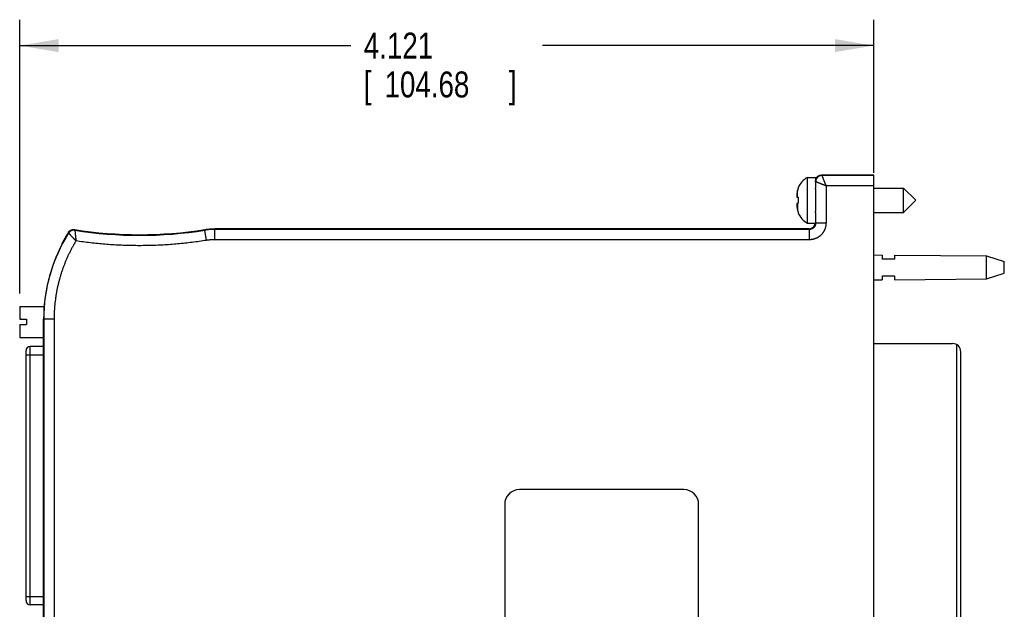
# Model space of a CAD drawing. Header units: inches. Extents: x 0 to 22, y 0 to 17.
# Tile 9 of 16: x 9.8 to 14.6, y 8.2 to 11. Entities that reach past the tile are written whole.
import ezdxf

# ---------------------------------------------------------------- set-up
doc = ezdxf.new("R2010")
doc.units = ezdxf.units.IN
doc.header["$LTSCALE"] = 1.21
doc.header["$MEASUREMENT"] = 0
doc.layers.get('0').update_dxf_attribs({"linetype": 'CONTINUOUS'})
doc.layers.add('DIMENSIONS', color=7, linetype='CONTINUOUS')
doc.styles.get("Standard").update_dxf_attribs({"font": 'txt', "width": 0.8})
doc.dimstyles.new('DIMSTYLE_1', dxfattribs={"dimtxt": 0.125, "dimasz": 0.1875, "dimexe": 0.18, "dimexo": 0.0625, "dimgap": 0.09, "dimtad": 0, "dimtih": 1, "dimtoh": 1, "dimdec": 3, "dimzin": 4, "dimdsep": 46, "dimtxsty": 'STANDARD', "dimblk": '_FILLED', "dimblk1": '_FILLED', "dimblk2": '_FILLED', "dimcen": 0.09, "dimadec": 0, "dimazin": 0, "dimtp": 0.01, "dimtm": 0.01, "dimtfac": 1, "dimtdec": 3, "dimtofl": 0, "dimtmove": 0, "dimatfit": 3, "dimldrblk": '_FILLED', "dimfxl": 1, "dimtolj": 1, "dimtzin": 4, "dimarcsym": 0})

# ---------------------------------------------------------------- blocks, each defined once
blk = doc.blocks.new('_FILLED')
at = {"color": 0, "linetype": 'BYBLOCK'}
blk.add_solid([(0, 0), (-1, 0.167), (-1, -0.167)], dxfattribs=at)
blk = doc.blocks.new('*D1')
at = {"layer": 'DIMENSIONS', "color": 2, "linetype": 'CONTINUOUS'}
for p, q in [((9.8303, 9.6929), (9.8303, 11.0139)), ((13.9516, 10.2744), (13.9516, 11.0139)), ((9.8303, 10.8889), (11.4285, 10.8889)), ((13.9516, 10.8889), (12.3535, 10.8889))]:
    blk.add_line(p, q, dxfattribs=at)
at = {"layer": 'DIMENSIONS', "color": 2, "linetype": 'CONTINUOUS', "xscale": 0.1875, "yscale": 0.1875, "zscale": 0.1875, "rotation": 180}
blk.add_blockref('_FILLED', (9.8303, 10.8889), dxfattribs=at)
at = {"layer": 'DIMENSIONS', "color": 2, "linetype": 'CONTINUOUS', "xscale": 0.1875, "yscale": 0.1875, "zscale": 0.1875}
blk.add_blockref('_FILLED', (13.9516, 10.8889), dxfattribs=at)
at = {"layer": 'DIMENSIONS', "color": 2, "linetype": 'CONTINUOUS', "width": 0.8}
for s, p in [('4.121', (11.491, 10.8264)), ('[', (11.491, 10.6389)), ('104.68', (11.591, 10.6389)), (']', (12.191, 10.6389))]:
    blk.add_text(s, height=0.125, dxfattribs=at).set_placement(p)

msp = doc.modelspace()

# ---------------------------------------------------------------- linework, layer by layer
at = {"color": 7, "linetype": 'CONTINUOUS'}
for p, q in [((13.9516, 10.2639), (13.6992, 10.2639)), ((13.7012, 10.2619), (13.6992, 10.2639)), ((13.9516, 5.199), (13.9516, 10.2639)), ((13.6312, 10.0323), (13.6312, 10.2527)), ((13.6312, 10.2527), (13.6716, 10.2527)), ((13.6712, 10.2319), (13.6709, 10.2322)), ((13.6712, 10.2319), (13.6712, 10.201)), ((13.6716, 10.2391), (13.6716, 10.2527)), ((13.5834, 10.1574), (13.5834, 10.1884)), ((13.5869, 10.2026), (13.5869, 10.2008)), ((13.6716, 10.0952), (13.6716, 10.1898)), ((13.7212, 10.2119), (13.7212, 10.0319)), ((13.9516, 10.2119), (13.7212, 10.2119)), ((13.9516, 10.2015), (14.0948, 10.2015)), ((14.0948, 10.0834), (14.0948, 10.2015)), ((14.0948, 10.2015), (14.1539, 10.1425)), ((13.5804, 10.1578), (13.5869, 10.157)), ((13.5869, 10.128), (13.5804, 10.1272)), ((13.5834, 10.1276), (13.5834, 10.0966)), ((13.5869, 10.157), (13.5869, 10.1425)), ((13.5869, 10.1425), (13.5869, 10.128)), ((14.0948, 10.0834), (14.1539, 10.1425)), ((13.5869, 10.0842), (13.5869, 10.0824)), ((13.6712, 10.084), (13.6712, 10.0319)), ((13.9516, 10.0834), (14.0948, 10.0834)), ((13.6312, 10.0323), (13.6703, 10.0323)), ((13.6712, 10.0319), (13.6704, 10.0327)), ((13.7212, 10.0319), (13.6712, 10.0319)), ((10.7318, 9.9488), (10.7239, 9.9982)), ((13.6382, 10.0049), (10.7709, 10.0049)), ((10.7712, 9.9519), (10.7712, 10.0019)), ((13.6412, 10.0019), (10.7712, 10.0019)), ((13.6382, 10.0049), (13.6382, 10.0049)), ((13.6412, 10.0019), (13.6382, 10.0049)), ((13.6412, 9.9519), (13.6412, 10.0019)), ((13.6412, 9.9519), (10.7712, 9.9519)), ((13.9516, 9.8785), (13.9916, 9.8782)), ((13.9916, 9.8782), (13.9916, 9.8585)), ((14.0516, 9.8585), (13.9916, 9.8585)), ((14.0516, 9.8778), (14.0516, 9.8585)), ((14.0516, 9.8778), (14.4955, 9.8745)), ((14.4955, 9.7625), (14.4955, 9.8745)), ((14.4955, 9.8745), (14.5816, 9.8465)), ((14.5816, 9.7905), (14.5816, 9.8465)), ((14.4955, 9.7625), (14.5816, 9.7905)), ((13.9516, 9.7585), (13.9916, 9.7588)), ((13.9916, 9.7785), (13.9916, 9.7588)), ((13.9916, 9.7785), (14.0516, 9.7785)), ((14.0516, 9.7785), (14.0516, 9.7592)), ((14.0516, 9.7592), (14.4955, 9.7625)), ((9.8303, 9.6304), (9.8303, 9.5684)), ((9.8303, 9.6304), (9.9485, 9.6304)), ((9.8303, 9.5684), (9.8638, 9.5684)), ((9.8638, 9.5684), (9.8638, 9.5428)), ((9.946, 5.8945), (9.946, 9.5685)), ((9.9962, 9.5685), (9.946, 9.5685)), ((9.9462, 9.5685), (9.9462, 5.8945)), ((9.9962, 9.5685), (9.9962, 5.8945)), ((9.8303, 9.5428), (9.8303, 9.4808)), ((9.8303, 9.5428), (9.8638, 9.5428)), ((9.8303, 9.4808), (9.946, 9.4808)), ((9.8608, 8.2101), (9.8608, 9.4168)), ((9.8805, 8.1905), (9.8805, 9.4365)), ((9.946, 9.4365), (9.8805, 9.4365)), ((13.9516, 9.451), (14.3316, 9.451)), ((14.3519, 7.8876), (14.3519, 9.4454)), ((14.3716, 7.8987), (14.3716, 9.411)), ((9.8608, 9.3972), (9.946, 9.3972)), ((13.0346, 8.7465), (12.2426, 8.7465)), ((12.1706, 8.6745), (12.1706, 6.7885)), ((13.1066, 6.7885), (13.1066, 8.6745)), ((9.8608, 8.2298), (9.946, 8.2298)), ((9.946, 8.1905), (9.8805, 8.1905))]:
    msp.add_line(p, q, dxfattribs=at)
for centre, radius, start, end in [((13.6744, 10.17), 0.0933, 117.5225, 159.5639), ((13.6744, 10.115), 0.0933, 200.4361, 242.4775), ((10.7244, 9.5685), 0.7782, 147.71, 180), ((10.7244, 9.5685), 0.7812, 147.5602, 151.9592), ((10.4091, 11.9728), 1.9966, 260.9509, 279.0633), ((10.4091, 11.9728), 1.9996, 261.0063, 279.0575), ((10.7244, 9.5685), 0.7784, 152.1646, 180), ((9.8805, 9.4168), 0.0197, 90, 180), ((14.3316, 9.411), 0.04, 0, 90), ((12.2426, 8.6745), 0.072, 90, 180), ((13.0346, 8.6745), 0.072, 0, 90), ((9.8805, 8.2101), 0.0197, 180, 270)]:
    msp.add_arc(centre, radius, start, end, dxfattribs=at)
for points, knots in [([(13.6716, 10.2458), (13.6717, 10.2461), (13.6721, 10.2469), (13.6727, 10.2481), (13.6734, 10.2494), (13.6742, 10.2506), (13.675, 10.2518), (13.676, 10.253), (13.6769, 10.2541), (13.6779, 10.2552), (13.679, 10.2562), (13.6801, 10.2571), (13.6813, 10.258), (13.6825, 10.2589), (13.6837, 10.2597), (13.685, 10.2604), (13.6863, 10.2611), (13.6877, 10.2617), (13.689, 10.2622), (13.6904, 10.2627), (13.6919, 10.263), (13.6933, 10.2634), (13.6947, 10.2636), (13.6962, 10.2638), (13.6977, 10.2639), (13.6987, 10.2639), (13.6992, 10.2639)], [0, 0, 0, 0, 0.030815, 0.072977, 0.11514, 0.157251, 0.199362, 0.241524, 0.283686, 0.325797, 0.367908, 0.41007, 0.452232, 0.494343, 0.536454, 0.578617, 0.620779, 0.662891, 0.705003, 0.747166, 0.78933, 0.831443, 0.873556, 0.915721, 0.957886, 1, 1, 1, 1]), ([(13.6709, 10.2322), (13.6709, 10.2326), (13.6709, 10.2336), (13.671, 10.2349), (13.6711, 10.2363), (13.6713, 10.2377), (13.6715, 10.2386), (13.6716, 10.2391)], [0, 0, 0, 0, 0.197162, 0.396026, 0.596381, 0.797842, 1, 1, 1, 1]), ([(13.6709, 10.2322), (13.6709, 10.2315), (13.6709, 10.23), (13.671, 10.2278), (13.671, 10.2255), (13.671, 10.2231), (13.671, 10.2206), (13.6711, 10.218), (13.6711, 10.2153), (13.6711, 10.2126), (13.6711, 10.2098), (13.6711, 10.2069), (13.6711, 10.204), (13.6712, 10.202), (13.6712, 10.201)], [0, 0, 0, 0, 0.068461, 0.139902, 0.214245, 0.291412, 0.371322, 0.453889, 0.539026, 0.626642, 0.716645, 0.808939, 0.903426, 1, 1, 1, 1]), ([(13.7012, 10.2619), (13.7007, 10.2619), (13.6997, 10.2619), (13.6983, 10.2618), (13.6969, 10.2616), (13.6954, 10.2614), (13.694, 10.2611), (13.6927, 10.2607), (13.6914, 10.2603), (13.6901, 10.2598), (13.6888, 10.2593), (13.6876, 10.2587), (13.6864, 10.258), (13.6852, 10.2573), (13.684, 10.2566), (13.6829, 10.2558), (13.6819, 10.2549), (13.681, 10.2541), (13.6801, 10.2533), (13.6793, 10.2524), (13.6785, 10.2515), (13.6776, 10.2506), (13.6769, 10.2495), (13.6761, 10.2484), (13.6754, 10.2474), (13.6748, 10.2463), (13.6743, 10.2453), (13.6739, 10.2444), (13.6735, 10.2435), (13.6731, 10.2425), (13.6728, 10.2416), (13.6724, 10.2405), (13.6721, 10.2393), (13.6718, 10.2381), (13.6716, 10.2368), (13.6714, 10.2354), (13.6712, 10.2342), (13.6712, 10.233), (13.6712, 10.2323), (13.6712, 10.2319)], [0, 0, 0, 0, 0.030205, 0.060742, 0.091435, 0.122112, 0.152584, 0.18259, 0.211907, 0.240688, 0.26926, 0.298036, 0.327406, 0.357264, 0.387014, 0.416049, 0.443793, 0.47006, 0.495379, 0.520444, 0.546063, 0.572951, 0.601062, 0.629281, 0.656551, 0.682203, 0.705769, 0.727637, 0.748566, 0.769461, 0.791236, 0.814634, 0.840154, 0.867564, 0.896358, 0.92543, 0.953357, 0.978762, 1, 1, 1, 1]), ([(13.7212, 10.2119), (13.7204, 10.2122), (13.7189, 10.2128), (13.7167, 10.2137), (13.7145, 10.2146), (13.7123, 10.2155), (13.7101, 10.2164), (13.708, 10.2172), (13.7058, 10.218), (13.7038, 10.2189), (13.7017, 10.2197), (13.6997, 10.2205), (13.6977, 10.2213), (13.6958, 10.2221), (13.694, 10.2228), (13.6922, 10.2235), (13.6904, 10.2242), (13.6888, 10.2249), (13.6872, 10.2255), (13.6856, 10.2261), (13.6842, 10.2267), (13.6828, 10.2273), (13.6815, 10.2278), (13.6802, 10.2283), (13.6791, 10.2288), (13.678, 10.2292), (13.677, 10.2296), (13.6761, 10.23), (13.6752, 10.2303), (13.6744, 10.2306), (13.6738, 10.2309), (13.6731, 10.2311), (13.6726, 10.2313), (13.6722, 10.2315), (13.6718, 10.2317), (13.6716, 10.2318), (13.6714, 10.2318), (13.6712, 10.2319), (13.6712, 10.2319), (13.6712, 10.2319)], [0, 0, 0, 0, 0.04481, 0.089424, 0.133757, 0.177726, 0.221251, 0.264253, 0.306661, 0.34842, 0.389464, 0.429714, 0.469045, 0.507322, 0.544427, 0.580309, 0.614931, 0.648261, 0.680278, 0.71097, 0.740322, 0.768257, 0.794678, 0.819481, 0.84265, 0.86422, 0.884226, 0.902676, 0.919567, 0.934904, 0.948699, 0.960889, 0.971417, 0.980246, 0.987364, 0.992805, 0.996645, 0.999011, 1, 1, 1, 1]), ([(13.7012, 10.2619), (13.7012, 10.2619), (13.7012, 10.2618), (13.7013, 10.2617), (13.7013, 10.2615), (13.7015, 10.2612), (13.7016, 10.2608), (13.7018, 10.2603), (13.702, 10.2598), (13.7023, 10.2592), (13.7025, 10.2585), (13.7029, 10.2577), (13.7032, 10.2568), (13.7036, 10.2559), (13.704, 10.2549), (13.7044, 10.2538), (13.7049, 10.2526), (13.7054, 10.2513), (13.7059, 10.25), (13.7065, 10.2486), (13.7071, 10.2472), (13.7077, 10.2456), (13.7083, 10.244), (13.709, 10.2424), (13.7097, 10.2406), (13.7104, 10.2389), (13.7111, 10.237), (13.7119, 10.2351), (13.7127, 10.2332), (13.7135, 10.2312), (13.7143, 10.2292), (13.7151, 10.2271), (13.7159, 10.225), (13.7168, 10.2229), (13.7176, 10.2207), (13.7185, 10.2185), (13.7194, 10.2163), (13.7203, 10.2141), (13.7209, 10.2127), (13.7212, 10.2119)], [0, 0, 0, 0, 0.001166, 0.003951, 0.008352, 0.014375, 0.02202, 0.031284, 0.042161, 0.054636, 0.068686, 0.084296, 0.101476, 0.120241, 0.140608, 0.162563, 0.186061, 0.211046, 0.237483, 0.265358, 0.294645, 0.325313, 0.357319, 0.390619, 0.425161, 0.460892, 0.497753, 0.535679, 0.574598, 0.614437, 0.655111, 0.696517, 0.738552, 0.781134, 0.8242, 0.867686, 0.911527, 0.955654, 1, 1, 1, 1]), ([(13.9516, 10.2619), (13.9238, 10.2619), (13.8681, 10.2619), (13.7846, 10.2619), (13.729, 10.2619), (13.7012, 10.2619)], [0, 0, 0, 0, 0.333334, 0.666667, 1, 1, 1, 1]), ([(13.5804, 10.1715), (13.5804, 10.1711), (13.5803, 10.1704), (13.5803, 10.1693), (13.5802, 10.1682), (13.5801, 10.1671), (13.58, 10.1661), (13.58, 10.165), (13.5799, 10.1639), (13.5799, 10.1632), (13.5799, 10.1628)], [0, 0, 0, 0, 0.127414, 0.253452, 0.378485, 0.502881, 0.62699, 0.751059, 0.875321, 1, 1, 1, 1]), ([(13.5834, 10.1884), (13.5832, 10.1875), (13.5828, 10.1856), (13.5823, 10.183), (13.5819, 10.1806), (13.5815, 10.1785), (13.5812, 10.1765), (13.5809, 10.1748), (13.5807, 10.1731), (13.5805, 10.172), (13.5804, 10.1715)], [0, 0, 0, 0, 0.173709, 0.328083, 0.466366, 0.59165, 0.706016, 0.811102, 0.90855, 1, 1, 1, 1]), ([(13.5869, 10.2008), (13.5866, 10.1997), (13.5858, 10.1977), (13.5849, 10.1945), (13.5841, 10.1914), (13.5836, 10.1894), (13.5834, 10.1884)], [0, 0, 0, 0, 0.255395, 0.514874, 0.766918, 1, 1, 1, 1]), ([(13.5834, 10.1884), (13.5836, 10.1894), (13.5838, 10.1903), (13.5841, 10.1913), (13.5841, 10.1913)], [0, 0, 0, 0, 0.987352, 1, 1, 1, 1]), ([(13.6716, 10.1898), (13.6716, 10.1904), (13.6715, 10.1916), (13.6714, 10.1935), (13.6713, 10.1953), (13.6712, 10.1972), (13.6712, 10.1991), (13.6712, 10.2003), (13.6712, 10.201)], [0, 0, 0, 0, 0.16543, 0.329904, 0.494544, 0.660437, 0.828596, 1, 1, 1, 1]), ([(13.5799, 10.1628), (13.5799, 10.1626), (13.5799, 10.1622), (13.58, 10.1616), (13.58, 10.1609), (13.5801, 10.1603), (13.5802, 10.1597), (13.5803, 10.1591), (13.5803, 10.1584), (13.5804, 10.158), (13.5804, 10.1578)], [0, 0, 0, 0, 0.123906, 0.247596, 0.371303, 0.495267, 0.619747, 0.745105, 0.871725, 1, 1, 1, 1]), ([(13.5804, 10.1272), (13.5804, 10.127), (13.5803, 10.1266), (13.5803, 10.1259), (13.5802, 10.1253), (13.5801, 10.1247), (13.58, 10.124), (13.58, 10.1234), (13.5799, 10.1228), (13.5799, 10.1224), (13.5799, 10.1222)], [0, 0, 0, 0, 0.128281, 0.254905, 0.380266, 0.504745, 0.628708, 0.752412, 0.876099, 1, 1, 1, 1]), ([(13.5799, 10.1222), (13.5799, 10.1218), (13.5799, 10.1211), (13.58, 10.12), (13.58, 10.1189), (13.5801, 10.1178), (13.5802, 10.1168), (13.5803, 10.1157), (13.5803, 10.1146), (13.5804, 10.1139), (13.5804, 10.1135)], [0, 0, 0, 0, 0.124683, 0.248948, 0.37302, 0.49713, 0.621526, 0.746557, 0.872591, 1, 1, 1, 1]), ([(13.5804, 10.1135), (13.5805, 10.113), (13.5807, 10.1119), (13.5809, 10.1102), (13.5812, 10.1084), (13.5815, 10.1065), (13.5819, 10.1043), (13.5823, 10.102), (13.5828, 10.0994), (13.5832, 10.0975), (13.5834, 10.0966)], [0, 0, 0, 0, 0.09145, 0.188898, 0.293984, 0.40835, 0.533634, 0.671917, 0.826291, 1, 1, 1, 1]), ([(13.5834, 10.0966), (13.5836, 10.0956), (13.5841, 10.0936), (13.5849, 10.0906), (13.5858, 10.0874), (13.5865, 10.0853), (13.5869, 10.0842)], [0, 0, 0, 0, 0.227036, 0.476575, 0.737824, 1, 1, 1, 1]), ([(13.6712, 10.084), (13.6712, 10.0829), (13.6711, 10.0808), (13.6711, 10.0778), (13.6711, 10.0747), (13.6711, 10.0718), (13.6711, 10.0689), (13.671, 10.0662), (13.671, 10.0635), (13.671, 10.0609), (13.671, 10.0584), (13.6709, 10.056), (13.6709, 10.0537), (13.6709, 10.0515), (13.6709, 10.0495), (13.6708, 10.0475), (13.6708, 10.0456), (13.6708, 10.0439), (13.6708, 10.0423), (13.6707, 10.0407), (13.6707, 10.0393), (13.6707, 10.0381), (13.6706, 10.0369), (13.6706, 10.0359), (13.6706, 10.035), (13.6705, 10.0342), (13.6705, 10.0336), (13.6705, 10.0331), (13.6704, 10.0328), (13.6704, 10.0327)], [0, 0, 0, 0, 0.061729, 0.122049, 0.180886, 0.23817, 0.293834, 0.347813, 0.400043, 0.450462, 0.499011, 0.545634, 0.590275, 0.632882, 0.673404, 0.711794, 0.748008, 0.782002, 0.813736, 0.843173, 0.87028, 0.895023, 0.917373, 0.937306, 0.954798, 0.969828, 0.98238, 0.99244, 1, 1, 1, 1]), ([(13.6712, 10.084), (13.6712, 10.0846), (13.6712, 10.0859), (13.6712, 10.0878), (13.6713, 10.0896), (13.6714, 10.0915), (13.6715, 10.0933), (13.6716, 10.0946), (13.6716, 10.0952)], [0, 0, 0, 0, 0.171068, 0.339069, 0.50495, 0.669693, 0.834348, 1, 1, 1, 1]), ([(13.6387, 10.0049), (13.6392, 10.0049), (13.6405, 10.0049), (13.6424, 10.0051), (13.6446, 10.0054), (13.6466, 10.0059), (13.6487, 10.0065), (13.6506, 10.0073), (13.6525, 10.0081), (13.6543, 10.0091), (13.656, 10.0102), (13.6576, 10.0114), (13.6591, 10.0127), (13.6605, 10.014), (13.6618, 10.0154), (13.663, 10.0169), (13.664, 10.0184), (13.665, 10.0199), (13.6658, 10.0215), (13.6665, 10.0231), (13.6672, 10.0247), (13.6677, 10.0263), (13.6681, 10.0279), (13.6684, 10.0295), (13.6686, 10.031), (13.6687, 10.0319), (13.6688, 10.0323)], [0, 0, 0, 0, 0.035801, 0.083785, 0.131644, 0.179256, 0.226516, 0.273368, 0.319741, 0.365583, 0.41086, 0.455523, 0.499557, 0.542912, 0.585583, 0.627554, 0.668821, 0.709392, 0.749243, 0.788409, 0.826887, 0.864694, 0.90187, 0.938412, 0.974356, 1, 1, 1, 1]), ([(13.6712, 10.0319), (13.6712, 10.0314), (13.6711, 10.0304), (13.671, 10.029), (13.6709, 10.0275), (13.6706, 10.0261), (13.6703, 10.0246), (13.6699, 10.0232), (13.6694, 10.0218), (13.6689, 10.0204), (13.6683, 10.0191), (13.6676, 10.0178), (13.6669, 10.0165), (13.6661, 10.0153), (13.6653, 10.014), (13.6644, 10.0129), (13.6634, 10.0118), (13.6624, 10.0107), (13.6613, 10.0097), (13.6602, 10.0087), (13.659, 10.0078), (13.6578, 10.007), (13.6566, 10.0062), (13.6553, 10.0054), (13.654, 10.0048), (13.6526, 10.0042), (13.6513, 10.0037), (13.6499, 10.0032), (13.6485, 10.0028), (13.647, 10.0025), (13.6456, 10.0022), (13.6441, 10.0021), (13.6426, 10.0019), (13.6417, 10.0019), (13.6412, 10.0019)], [0, 0, 0, 0, 0.031266, 0.062515, 0.093753, 0.124981, 0.156202, 0.187417, 0.218635, 0.249863, 0.281109, 0.312362, 0.34361, 0.374852, 0.406101, 0.43737, 0.468657, 0.499946, 0.531228, 0.562507, 0.593791, 0.625081, 0.656361, 0.687613, 0.718842, 0.750064, 0.781291, 0.812526, 0.843767, 0.87501, 0.906255, 0.937503, 0.968753, 1, 1, 1, 1]), ([(13.7212, 10.0319), (13.7212, 10.0309), (13.7211, 10.0289), (13.7209, 10.0258), (13.7207, 10.0227), (13.7202, 10.0197), (13.7197, 10.0167), (13.7191, 10.0137), (13.7183, 10.0107), (13.7175, 10.0078), (13.7165, 10.0049), (13.7154, 10.002), (13.7142, 9.9992), (13.7129, 9.9964), (13.7115, 9.9937), (13.7099, 9.991), (13.7083, 9.9884), (13.7066, 9.9859), (13.7048, 9.9834), (13.7029, 9.981), (13.7009, 9.9787), (13.6988, 9.9764), (13.6966, 9.9742), (13.6944, 9.9722), (13.692, 9.9702), (13.6896, 9.9683), (13.6872, 9.9665), (13.6846, 9.9647), (13.682, 9.9631), (13.6793, 9.9616), (13.6766, 9.9602), (13.6739, 9.9589), (13.671, 9.9577), (13.6682, 9.9566), (13.6653, 9.9556), (13.6623, 9.9548), (13.6593, 9.954), (13.6563, 9.9534), (13.6533, 9.9528), (13.6503, 9.9524), (13.6472, 9.9521), (13.6442, 9.952), (13.6422, 9.9519), (13.6412, 9.9519)], [0, 0, 0, 0, 0.024403, 0.048798, 0.073187, 0.097573, 0.12196, 0.14635, 0.170746, 0.195151, 0.219564, 0.243982, 0.268405, 0.292825, 0.317236, 0.341629, 0.366007, 0.390384, 0.414777, 0.439199, 0.463635, 0.488068, 0.512477, 0.536862, 0.561242, 0.585636, 0.610056, 0.63449, 0.658921, 0.683333, 0.707727, 0.73211, 0.756491, 0.78088, 0.805284, 0.829709, 0.854158, 0.878611, 0.903042, 0.927423, 0.951727, 0.975928, 1, 1, 1, 1]), ([(13.6703, 10.0323), (13.6703, 10.0323), (13.6704, 10.0322), (13.6704, 10.0323), (13.6704, 10.0325), (13.6704, 10.0326), (13.6704, 10.0327)], [0, 0, 0, 0, 0.012465, 0.157155, 0.48454, 1, 1, 1, 1]), ([(10.0651, 9.9875), (10.0653, 9.988), (10.0659, 9.9888), (10.0668, 9.9899), (10.0677, 9.991), (10.0687, 9.9921), (10.0697, 9.9932), (10.0708, 9.9941), (10.0719, 9.9951), (10.073, 9.9959), (10.0742, 9.9967), (10.0755, 9.9975), (10.0768, 9.9982), (10.0781, 9.9988), (10.0794, 9.9994), (10.0808, 9.9999), (10.0822, 10.0003), (10.0836, 10.0007), (10.085, 10.001), (10.0864, 10.0012), (10.0879, 10.0014), (10.0893, 10.0014), (10.0908, 10.0015), (10.0922, 10.0014), (10.0937, 10.0013), (10.0946, 10.0012), (10.0951, 10.0011)], [0, 0, 0, 0, 0.04166, 0.083344, 0.125003, 0.166662, 0.208345, 0.250005, 0.291662, 0.333344, 0.375003, 0.41666, 0.458342, 0.5, 0.541658, 0.58334, 0.624997, 0.666656, 0.708338, 0.749996, 0.791655, 0.833339, 0.874997, 0.916657, 0.958341, 1, 1, 1, 1]), ([(10.0665, 9.9842), (10.0664, 9.9846), (10.066, 9.9853), (10.0656, 9.9864), (10.0652, 9.9872), (10.0651, 9.9875)], [0, 0, 0, 0, 0.332787, 0.666119, 1, 1, 1, 1]), ([(10.0966, 9.9978), (10.0961, 9.9979), (10.0951, 9.998), (10.0937, 9.9982), (10.0922, 9.9982), (10.0908, 9.9982), (10.0893, 9.9981), (10.0879, 9.9979), (10.0864, 9.9977), (10.085, 9.9974), (10.0836, 9.997), (10.0822, 9.9966), (10.0808, 9.9961), (10.0795, 9.9955), (10.0782, 9.9949), (10.0769, 9.9942), (10.0757, 9.9935), (10.0745, 9.9926), (10.0733, 9.9918), (10.0722, 9.9908), (10.0711, 9.9899), (10.0701, 9.9888), (10.0691, 9.9877), (10.0682, 9.9866), (10.0673, 9.9854), (10.0668, 9.9846), (10.0665, 9.9842)], [0, 0, 0, 0, 0.041666, 0.083333, 0.124999, 0.166666, 0.208332, 0.249999, 0.291666, 0.333332, 0.374999, 0.416666, 0.458333, 0.5, 0.541667, 0.583334, 0.625001, 0.666667, 0.708334, 0.750001, 0.791668, 0.833334, 0.875001, 0.916667, 0.958334, 1, 1, 1, 1]), ([(10.1019, 9.9464), (10.1014, 9.9469), (10.1004, 9.948), (10.0989, 9.9496), (10.0973, 9.9512), (10.0958, 9.9528), (10.0943, 9.9544), (10.0928, 9.9559), (10.0913, 9.9575), (10.0899, 9.959), (10.0885, 9.9605), (10.0871, 9.962), (10.0857, 9.9635), (10.0844, 9.9649), (10.0831, 9.9663), (10.0818, 9.9676), (10.0806, 9.969), (10.0794, 9.9702), (10.0783, 9.9715), (10.0772, 9.9726), (10.0761, 9.9738), (10.0751, 9.9748), (10.0742, 9.9759), (10.0733, 9.9768), (10.0725, 9.9778), (10.0717, 9.9786), (10.0709, 9.9794), (10.0702, 9.9802), (10.0696, 9.9808), (10.069, 9.9815), (10.0685, 9.982), (10.0681, 9.9825), (10.0677, 9.983), (10.0673, 9.9833), (10.0671, 9.9836), (10.0668, 9.9839), (10.0667, 9.984), (10.0666, 9.9842), (10.0665, 9.9842), (10.0665, 9.9842)], [0, 0, 0, 0, 0.043303, 0.086136, 0.128857, 0.171353, 0.213516, 0.255262, 0.296537, 0.33727, 0.377359, 0.416702, 0.455224, 0.492858, 0.529536, 0.565196, 0.599776, 0.633217, 0.665459, 0.696449, 0.726141, 0.754487, 0.781443, 0.806969, 0.831029, 0.853587, 0.874613, 0.894083, 0.911968, 0.928248, 0.942903, 0.955914, 0.967269, 0.976953, 0.984953, 0.991262, 0.995874, 0.998788, 1, 1, 1, 1]), ([(10.0966, 9.9978), (10.0964, 9.9982), (10.0961, 9.9989), (10.0956, 10), (10.0953, 10.0007), (10.0951, 10.0011)], [0, 0, 0, 0, 0.333097, 0.66643, 1, 1, 1, 1]), ([(10.0966, 9.9978), (10.0966, 9.9978), (10.0966, 9.9977), (10.0966, 9.9976), (10.0966, 9.9974), (10.0966, 9.997), (10.0967, 9.9966), (10.0967, 9.9961), (10.0968, 9.9955), (10.0969, 9.9949), (10.0969, 9.9941), (10.097, 9.9933), (10.0971, 9.9923), (10.0972, 9.9913), (10.0973, 9.9903), (10.0974, 9.9891), (10.0975, 9.9879), (10.0977, 9.9865), (10.0978, 9.9852), (10.098, 9.9837), (10.0981, 9.9822), (10.0983, 9.9806), (10.0984, 9.9789), (10.0986, 9.9772), (10.0988, 9.9754), (10.099, 9.9736), (10.0992, 9.9717), (10.0994, 9.9698), (10.0996, 9.9678), (10.0998, 9.9658), (10.1, 9.9637), (10.1003, 9.9616), (10.1005, 9.9595), (10.1007, 9.9573), (10.1009, 9.9552), (10.1012, 9.953), (10.1014, 9.9508), (10.1017, 9.9486), (10.1018, 9.9471), (10.1019, 9.9464)], [0, 0, 0, 0, 0.001215, 0.004139, 0.008769, 0.015099, 0.023123, 0.032831, 0.044213, 0.057252, 0.071935, 0.088241, 0.106151, 0.125641, 0.146684, 0.169253, 0.193319, 0.218844, 0.245792, 0.274123, 0.303792, 0.334755, 0.366966, 0.400374, 0.434919, 0.470541, 0.507179, 0.544771, 0.583253, 0.622558, 0.662614, 0.703325, 0.744593, 0.786346, 0.828523, 0.871038, 0.913785, 0.956653, 1, 1, 1, 1]), ([(10.7237, 10.0012), (10.7263, 10.0016), (10.7315, 10.0023), (10.7393, 10.0033), (10.7472, 10.004), (10.7551, 10.0045), (10.763, 10.0048), (10.7683, 10.0049), (10.7709, 10.0049)], [0, 0, 0, 0, 0.166667, 0.333333, 0.5, 0.666667, 0.833333, 1, 1, 1, 1]), ([(10.7237, 10.0012), (10.7237, 10.0008), (10.7238, 10.0002), (10.7238, 9.9992), (10.7239, 9.9985), (10.7239, 9.9982)], [0, 0, 0, 0, 0.333334, 0.666667, 1, 1, 1, 1]), ([(10.7712, 10.0019), (10.7685, 10.0019), (10.7633, 10.0019), (10.7554, 10.0015), (10.7475, 10.001), (10.7396, 10.0003), (10.7317, 9.9994), (10.7265, 9.9986), (10.7239, 9.9982)], [0, 0, 0, 0, 0.166668, 0.333336, 0.5, 0.666663, 0.833329, 1, 1, 1, 1]), ([(10.7709, 10.0049), (10.7709, 10.0046), (10.771, 10.0039), (10.7711, 10.0029), (10.7711, 10.0023), (10.7712, 10.0019)], [0, 0, 0, 0, 0.333244, 0.666578, 1, 1, 1, 1]), ([(10.1019, 9.9464), (10.0992, 9.9419), (10.0939, 9.933), (10.0862, 9.9193), (10.0788, 9.9055), (10.0716, 9.8914), (10.0647, 9.8771), (10.0581, 9.8626), (10.0519, 9.848), (10.0459, 9.8332), (10.0403, 9.8183), (10.035, 9.8033), (10.03, 9.7881), (10.0254, 9.7729), (10.0211, 9.7575), (10.0171, 9.7421), (10.0135, 9.7266), (10.0102, 9.711), (10.0072, 9.6953), (10.0046, 9.6796), (10.0024, 9.6638), (10.0005, 9.648), (9.9989, 9.6321), (9.9977, 9.6162), (9.9968, 9.6003), (9.9963, 9.5844), (9.9962, 9.5738), (9.9962, 9.5685)], [0, 0, 0, 0, 0.039222, 0.078667, 0.11829, 0.158064, 0.197963, 0.237958, 0.278022, 0.31813, 0.358256, 0.398376, 0.438483, 0.478588, 0.518698, 0.558816, 0.598937, 0.639055, 0.67917, 0.719284, 0.759403, 0.799526, 0.839648, 0.879763, 0.919864, 0.959945, 1, 1, 1, 1]), ([(10.0361, 9.932), (10.0359, 9.9324), (10.0357, 9.9332), (10.0353, 9.9345), (10.035, 9.9353), (10.0349, 9.9357)], [0, 0, 0, 0, 0.332834, 0.666168, 1, 1, 1, 1]), ([(10.7318, 9.9488), (10.7203, 9.947), (10.6971, 9.9435), (10.6623, 9.9388), (10.6275, 9.9348), (10.5926, 9.9314), (10.5576, 9.9285), (10.5225, 9.9263), (10.4875, 9.9246), (10.4524, 9.9236), (10.4173, 9.9232), (10.3822, 9.9233), (10.3471, 9.9241), (10.3121, 9.9255), (10.277, 9.9274), (10.2419, 9.93), (10.2069, 9.9332), (10.1719, 9.9369), (10.1369, 9.9413), (10.1135, 9.9446), (10.1019, 9.9464)], [0, 0, 0, 0, 0.055467, 0.110945, 0.166433, 0.221931, 0.277437, 0.332951, 0.38847, 0.443985, 0.499481, 0.554951, 0.610413, 0.665889, 0.721401, 0.776964, 0.832591, 0.888295, 0.944088, 1, 1, 1, 1]), ([(10.7712, 9.9519), (10.769, 9.9519), (10.7646, 9.9519), (10.758, 9.9516), (10.7514, 9.9512), (10.7449, 9.9506), (10.7383, 9.9498), (10.734, 9.9492), (10.7318, 9.9488)], [0, 0, 0, 0, 0.166766, 0.333416, 0.500003, 0.666589, 0.833235, 1, 1, 1, 1])]:
    msp.add_open_spline(points, degree=3, knots=knots, dxfattribs=at)
for points in [[(13.6382, 10.0049), (13.6384, 10.0049), (13.6385, 10.0049), (13.6387, 10.0049)], [(13.6382, 10.0049), (13.6382, 10.0049), (13.6382, 10.0049), (13.6382, 10.0049)], [(13.6382, 10.0049), (13.6384, 10.0049), (13.6385, 10.0049), (13.6387, 10.0049)], [(13.6387, 10.0049), (13.6388, 10.0049), (13.6388, 10.0049), (13.6389, 10.0049)]]:
    msp.add_open_spline(points, degree=3, dxfattribs=at)

# ---------------------------------------------------------------- dimensions: what is measured, and where the dimension line sits
at = {"layer": 'DIMENSIONS', "color": 2, "linetype": 'CONTINUOUS'}
dim = msp.add_linear_dim(base=(9.8303, 10.8889), p1=(13.9516, 10.2744), p2=(9.8303, 9.6929), angle=180, dimstyle='DIMSTYLE_1', dxfattribs=at)
dim.commit()
dim.dimension.update_dxf_attribs({"geometry": '*D1', "text_midpoint": (11.891, 10.7952), "dimtype": 160})

doc.saveas('drawing.dxf')
